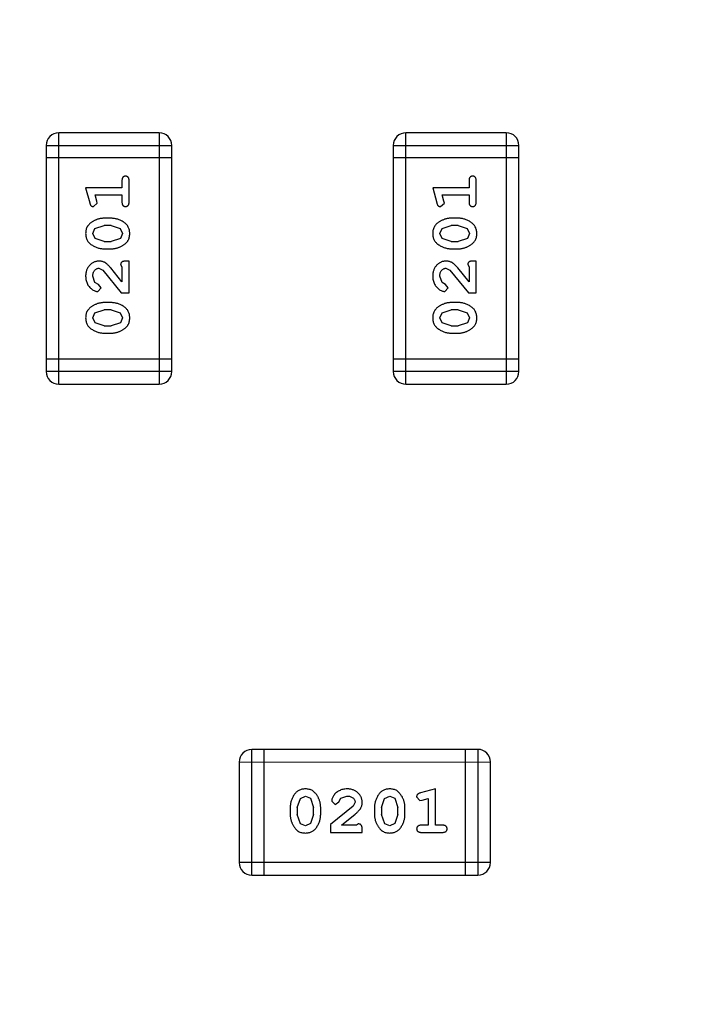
# Model space of a CAD drawing. Header units: millimetres. Extents: x -49 to 165, y -182 to -55.
# Tile 68 of 93: x 128.28 to 129.91, y -124.37 to -121.98. Entities that reach past the tile are written whole.
import ezdxf

# ---------------------------------------------------------------- set-up
doc = ezdxf.new("R2010")
doc.units = ezdxf.units.MM
doc.header["$LTSCALE"] = 1.21
doc.header["$MEASUREMENT"] = 0
doc.header["$PDMODE"] = 3
doc.header["$PDSIZE"] = 0.3125
doc.layers.get('0').update_dxf_attribs({"linetype": 'CONTINUOUS'})
doc.layers.get('DEFPOINTS').update_dxf_attribs({"linetype": 'CONTINUOUS'})
doc.layers.add('Dim', color=3, linetype='CONTINUOUS', lineweight=25)
doc.styles.get("Standard").update_dxf_attribs({"font": 'txt', "width": 0.8})
doc.dimstyles.get("Standard").update_dxf_attribs({"dimtxt": 0.15625, "dimasz": 0.1875, "dimexe": 0.125, "dimexo": 0.0625, "dimgap": 0.09, "dimtad": 0, "dimtih": 1, "dimtoh": 1, "dimzin": 4, "dimdsep": 46, "dimtxsty": 'Standard', "dimblk": '_FILLED', "dimblk1": '_FILLED', "dimblk2": '_FILLED', "dimcen": 0.09, "dimazin": 1, "dimtp": 0.01, "dimtm": 0.01, "dimtfac": 1, "dimtofl": 0, "dimtmove": 0, "dimatfit": 3, "dimldrblk": '_FILLED', "dimfxl": 1, "dimtolj": 1, "dimtzin": 4, "dimarcsym": 0})

# ---------------------------------------------------------------- blocks, each defined once
blk = doc.blocks.new('_FILLED')
at = {"color": 0, "linetype": 'ByBlock'}
blk.add_solid([(0, 0), (-1, 0.1667), (-1, -0.1667)], dxfattribs=at)
blk = doc.blocks.new('*D79')
at = {"layer": 'DEFPOINTS', "color": 0}
for p in [(103.9882, -113.9099), (95.9455, -118.3888), (95.7094, -126.5744), (123.0081, -126.5744), (150.6978, -126.5744)]:
    blk.add_point(p, dxfattribs=at)
at = {"layer": 'Dim', "color": 0, "lineweight": -2}
for p, q in [((103.9361, -113.8752), (99.3703, -110.835)), ((95.6469, -126.5744), (94.6096, -126.5744))]:
    blk.add_line(p, q, dxfattribs=at)
for start, end in [(149.38213, 160.15016), (166.19189, 176.95991)]:
    blk.add_arc((123.0081, -126.5744), 28.2735, start, end, dxfattribs=at)
at = {"layer": 'Dim', "color": 0, "lineweight": -2, "xscale": 1.5, "yscale": 1.5, "zscale": 1.5}
for p, rotation in [((99.4744, -110.9043), 57.86208909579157), ((94.7346, -126.5744), 268.4799565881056)]:
    blk.add_blockref('_FILLED', p, dxfattribs=dict(at, rotation=rotation))
at = {"layer": 'Dim', "color": 0, "insert": (95.9455, -118.3888), "char_height": 1.5, "attachment_point": 5, "rotation": 73.171}
blk.add_mtext('\\A1;34%%d', dxfattribs=at)

msp = doc.modelspace()

# ---------------------------------------------------------------- linework, layer by layer
at = {"color": 6, "linetype": 'Continuous'}
for p, q in [((128.6189, -122.2557), (128.375, -122.2557)), ((128.3751, -122.8653), (128.375, -122.2557)), ((128.6189, -122.2557), (128.6189, -122.8653)), ((129.4609, -122.2556), (129.2171, -122.2556)), ((129.2171, -122.8652), (129.2171, -122.2556)), ((129.4609, -122.2556), (129.4609, -122.8652)), ((128.3446, -122.2862), (128.6494, -122.2862)), ((128.3446, -122.2862), (128.3446, -122.8348)), ((128.6494, -122.8348), (128.6494, -122.2862)), ((129.1866, -122.2861), (129.4914, -122.2861)), ((129.1866, -122.2861), (129.1866, -122.8348)), ((129.4914, -122.8347), (129.4914, -122.2861)), ((128.6494, -122.3166), (128.3446, -122.3167)), ((129.4914, -122.3166), (129.1866, -122.3166)), ((128.5284, -122.3717), (128.5284, -122.389)), ((128.5457, -122.4236), (128.5457, -122.3717)), ((129.3704, -122.3716), (129.3704, -122.3889)), ((129.3878, -122.4236), (129.3877, -122.3716)), ((128.5284, -122.389), (128.4403, -122.389)), ((128.4403, -122.389), (128.4502, -122.4256)), ((128.4635, -122.4063), (128.5284, -122.4063)), ((128.4676, -122.4213), (128.4635, -122.4063)), ((128.5284, -122.4063), (128.5284, -122.4236)), ((129.3704, -122.3889), (129.2823, -122.389)), ((129.2823, -122.389), (129.2922, -122.4255)), ((129.3055, -122.4063), (129.3704, -122.4062)), ((129.3096, -122.4213), (129.3055, -122.4063)), ((129.3704, -122.4062), (129.3704, -122.4236)), ((128.4594, -122.4346), (128.4687, -122.4267)), ((128.4687, -122.4267), (128.4676, -122.4213)), ((129.3014, -122.4346), (129.3107, -122.4267)), ((129.3107, -122.4267), (129.3096, -122.4213)), ((128.4629, -122.4878), (128.4852, -122.4803)), ((128.5027, -122.463), (128.485, -122.463)), ((128.5024, -122.4803), (128.4852, -122.4803)), ((128.5024, -122.4803), (128.5242, -122.4875)), ((129.3049, -122.4878), (129.3272, -122.4802)), ((129.3447, -122.4629), (129.327, -122.4629)), ((129.3444, -122.4802), (129.3272, -122.4802)), ((129.3444, -122.4802), (129.3662, -122.4874)), ((128.4576, -122.5), (128.4629, -122.4878)), ((128.4635, -122.5123), (128.4576, -122.5)), ((128.5242, -122.4875), (128.53, -122.4998)), ((128.53, -122.4998), (128.5247, -122.5119)), ((129.2997, -122.4999), (129.3049, -122.4878)), ((129.3055, -122.5123), (129.2997, -122.4999)), ((129.3662, -122.4874), (129.372, -122.4997)), ((129.372, -122.4997), (129.3667, -122.5119)), ((128.4852, -122.5196), (128.4635, -122.5123)), ((128.4852, -122.5196), (128.5024, -122.5196)), ((128.5247, -122.5119), (128.5024, -122.5196)), ((129.3272, -122.5195), (129.3055, -122.5123)), ((129.3272, -122.5195), (129.3444, -122.5195)), ((129.3667, -122.5119), (129.3444, -122.5195)), ((128.485, -122.5369), (128.5027, -122.5369)), ((129.327, -122.5368), (129.3447, -122.5368)), ((128.5253, -122.5754), (128.5284, -122.5809)), ((128.5458, -122.5668), (128.5379, -122.5668)), ((128.5458, -122.6439), (128.5458, -122.5668)), ((129.3673, -122.5754), (129.3705, -122.5809)), ((129.3878, -122.5667), (129.3799, -122.5667)), ((129.3878, -122.6438), (129.3878, -122.5667)), ((128.4722, -122.5841), (128.4819, -122.5889)), ((128.4819, -122.5889), (128.5269, -122.6439)), ((128.5285, -122.6171), (128.5014, -122.5835)), ((128.5284, -122.5809), (128.5285, -122.6171)), ((129.3142, -122.584), (129.3239, -122.5888)), ((129.3239, -122.5888), (129.3689, -122.6438)), ((129.3705, -122.6171), (129.3434, -122.5835)), ((129.3705, -122.5809), (129.3705, -122.6171)), ((128.463, -122.6185), (128.4577, -122.6036)), ((128.4715, -122.6234), (128.463, -122.6185)), ((128.4781, -122.6319), (128.4715, -122.6234)), ((129.3051, -122.6184), (129.2997, -122.6035)), ((129.3136, -122.6234), (129.3051, -122.6184)), ((129.3201, -122.6318), (129.3136, -122.6234)), ((128.4697, -122.6407), (128.4781, -122.6319)), ((128.5269, -122.6439), (128.5458, -122.6439)), ((129.3117, -122.6407), (129.3201, -122.6318)), ((129.3689, -122.6438), (129.3878, -122.6438)), ((128.5027, -122.6675), (128.485, -122.6675)), ((129.3447, -122.6674), (129.327, -122.6674)), ((128.4577, -122.7045), (128.4629, -122.6923)), ((128.4629, -122.6923), (128.4852, -122.6848)), ((128.5025, -122.6848), (128.4852, -122.6848)), ((128.5025, -122.6848), (128.5242, -122.692)), ((128.5242, -122.692), (128.53, -122.7043)), ((129.2997, -122.7044), (129.305, -122.6923)), ((129.305, -122.6923), (129.3273, -122.6847)), ((129.3445, -122.6847), (129.3273, -122.6847)), ((129.3445, -122.6847), (129.3662, -122.692)), ((129.3662, -122.692), (129.372, -122.7042)), ((128.4635, -122.7168), (128.4577, -122.7045)), ((128.4852, -122.7241), (128.4635, -122.7168)), ((128.5247, -122.7164), (128.5025, -122.7241)), ((128.53, -122.7043), (128.5247, -122.7164)), ((129.3055, -122.7168), (129.2997, -122.7044)), ((129.3273, -122.724), (129.3055, -122.7168)), ((129.3668, -122.7164), (129.3445, -122.724)), ((129.372, -122.7042), (129.3668, -122.7164)), ((128.485, -122.7414), (128.5027, -122.7414)), ((128.4852, -122.7241), (128.5025, -122.7241)), ((129.327, -122.7413), (129.3447, -122.7413)), ((129.3273, -122.724), (129.3445, -122.724)), ((128.6494, -122.8043), (128.3446, -122.8043)), ((129.4914, -122.8042), (129.1866, -122.8043)), ((128.6494, -122.8348), (128.3446, -122.8348)), ((129.4914, -122.8347), (129.1866, -122.8348)), ((128.3751, -122.8653), (128.6189, -122.8653)), ((129.2171, -122.8652), (129.4609, -122.8652)), ((129.3918, -123.7509), (128.8432, -123.7509)), ((128.8432, -124.0557), (128.8432, -123.7509)), ((128.8737, -124.0557), (128.8737, -123.7509)), ((129.3614, -123.7509), (129.3614, -124.0557)), ((129.3918, -123.7509), (129.3919, -124.0557)), ((128.8127, -123.7814), (129.4223, -123.7813)), ((128.8127, -123.7814), (128.8127, -124.0252)), ((129.4223, -124.0252), (129.4223, -123.7813)), ((128.9612, -123.8698), (128.9735, -123.864)), ((128.9735, -123.864), (128.9857, -123.8693)), ((129.0596, -123.8693), (129.0744, -123.864)), ((129.1657, -123.8698), (129.178, -123.864)), ((129.178, -123.864), (129.1902, -123.8692)), ((129.2434, -123.8657), (129.2513, -123.875)), ((129.289, -123.8466), (129.2524, -123.8565)), ((129.289, -123.9347), (129.289, -123.8466)), ((128.9539, -123.8916), (128.9612, -123.8698)), ((128.9857, -123.8693), (128.9932, -123.8915)), ((129.0892, -123.8882), (129.0342, -123.9332)), ((129.0373, -123.876), (129.0461, -123.8844)), ((129.0461, -123.8844), (129.0546, -123.8779)), ((129.0546, -123.8779), (129.0596, -123.8693)), ((129.0939, -123.8785), (129.0892, -123.8882)), ((129.1584, -123.8915), (129.1657, -123.8698)), ((129.1902, -123.8692), (129.1978, -123.8915)), ((129.2513, -123.875), (129.2567, -123.8739)), ((129.2567, -123.8739), (129.2717, -123.8698)), ((129.2717, -123.8698), (129.2717, -123.9347)), ((128.9366, -123.8913), (128.9366, -123.909)), ((128.9539, -123.8916), (128.9539, -123.9088)), ((128.9616, -123.9311), (128.9539, -123.9088)), ((128.9932, -123.9088), (128.986, -123.9305)), ((128.9932, -123.9088), (128.9932, -123.8915)), ((129.0106, -123.909), (129.0106, -123.8913)), ((129.0609, -123.9348), (129.0945, -123.9077)), ((129.1411, -123.8913), (129.1411, -123.909)), ((129.1584, -123.8915), (129.1584, -123.9087)), ((129.1661, -123.931), (129.1584, -123.9087)), ((129.1978, -123.9087), (129.1905, -123.9305)), ((129.1978, -123.9087), (129.1978, -123.8915)), ((129.2151, -123.909), (129.2151, -123.8913)), ((128.9737, -123.9363), (128.9616, -123.9311)), ((128.986, -123.9305), (128.9737, -123.9363)), ((129.0342, -123.9332), (129.0342, -123.9521)), ((129.0971, -123.9348), (129.0609, -123.9348)), ((129.1026, -123.9316), (129.0971, -123.9348)), ((129.1782, -123.9363), (129.1661, -123.931)), ((129.1905, -123.9305), (129.1782, -123.9363)), ((129.2717, -123.9347), (129.2544, -123.9347)), ((129.3063, -123.9347), (129.289, -123.9347)), ((129.0342, -123.9521), (129.1112, -123.9521)), ((129.1112, -123.9521), (129.1112, -123.9442)), ((129.2544, -123.952), (129.3063, -123.952)), ((129.4223, -124.0252), (128.8127, -124.0252)), ((128.8432, -124.0557), (129.3919, -124.0557))]:
    msp.add_line(p, q, dxfattribs=at)
at = {"color": 7, "linetype": 'Continuous'}
msp.add_arc((123.0081, -126.5744), 24.48, 100.97933, 79.01595, dxfattribs=at)
at = {"color": 6, "linetype": 'Continuous'}
for centre, start, end in [((128.375, -122.2862), 90.0045, 180.0045), ((128.6189, -122.2862), 0.0045, 90.0045), ((129.2171, -122.2861), 90.0045, 180.0045), ((129.4609, -122.2861), 0.0045, 90.0045), ((128.3751, -122.8348), 180.0045, 270.0045), ((128.6189, -122.8348), 270.0045, 0.0045), ((129.2171, -122.8348), 180.0045, 270.0045), ((129.4609, -122.8347), 270.0045, 0.0045), ((128.8432, -123.7814), 90.0045, 180.0045), ((129.3918, -123.7813), 0.0045, 90.0045), ((128.8432, -124.0252), 180.0045, 270.0045), ((129.3919, -124.0252), 270.0045, 0.0045)]:
    msp.add_arc(centre, 0.0305, start, end, dxfattribs=at)
for points, knots in [([(128.5371, -122.3607), (128.5365, -122.3607), (128.5353, -122.3608), (128.5336, -122.3613), (128.5321, -122.3621), (128.5308, -122.3633), (128.5297, -122.3648), (128.529, -122.3668), (128.5285, -122.3691), (128.5285, -122.3708), (128.5284, -122.3717)], [0, 0, 0, 0, 0.11517, 0.223509, 0.328254, 0.438012, 0.553651, 0.682263, 0.830856, 1, 1, 1, 1]), ([(128.5457, -122.3717), (128.5457, -122.3708), (128.5457, -122.3691), (128.5452, -122.3668), (128.5445, -122.3648), (128.5434, -122.3633), (128.5421, -122.3621), (128.5406, -122.3613), (128.5389, -122.3608), (128.5377, -122.3607), (128.5371, -122.3607)], [0, 0, 0, 0, 0.169012, 0.317488, 0.445429, 0.560977, 0.67065, 0.776666, 0.88492, 1, 1, 1, 1]), ([(129.3791, -122.3606), (129.3785, -122.3607), (129.3773, -122.3607), (129.3756, -122.3612), (129.3741, -122.3621), (129.3728, -122.3632), (129.3717, -122.3648), (129.371, -122.3667), (129.3705, -122.3691), (129.3705, -122.3707), (129.3704, -122.3716)], [0, 0, 0, 0, 0.11517, 0.223509, 0.328254, 0.438012, 0.553651, 0.682263, 0.830856, 1, 1, 1, 1]), ([(129.3877, -122.3716), (129.3877, -122.3707), (129.3877, -122.3691), (129.3872, -122.3667), (129.3865, -122.3648), (129.3854, -122.3632), (129.3841, -122.3621), (129.3826, -122.3612), (129.3809, -122.3607), (129.3797, -122.3607), (129.3791, -122.3606)], [0, 0, 0, 0, 0.169012, 0.317488, 0.445429, 0.560977, 0.67065, 0.776666, 0.88492, 1, 1, 1, 1]), ([(128.4502, -122.4256), (128.4505, -122.4264), (128.4509, -122.428), (128.4518, -122.4301), (128.4527, -122.4317), (128.4537, -122.4329), (128.4549, -122.4337), (128.4562, -122.4342), (128.4578, -122.4346), (128.4588, -122.4346), (128.4594, -122.4346)], [0, 0, 0, 0, 0.187321, 0.344927, 0.475328, 0.579604, 0.674244, 0.773631, 0.882025, 1, 1, 1, 1]), ([(128.5284, -122.4236), (128.5285, -122.4245), (128.5285, -122.4262), (128.529, -122.4285), (128.5297, -122.4305), (128.5308, -122.432), (128.5321, -122.4332), (128.5336, -122.434), (128.5353, -122.4345), (128.5365, -122.4346), (128.5371, -122.4346)], [0, 0, 0, 0, 0.169102, 0.317658, 0.446239, 0.563118, 0.671828, 0.776546, 0.884858, 1, 1, 1, 1]), ([(128.5371, -122.4346), (128.5377, -122.4346), (128.5389, -122.4345), (128.5406, -122.434), (128.5421, -122.4332), (128.5434, -122.432), (128.5445, -122.4305), (128.5452, -122.4285), (128.5457, -122.4262), (128.5457, -122.4245), (128.5457, -122.4236)], [0, 0, 0, 0, 0.115051, 0.223278, 0.329269, 0.437893, 0.554681, 0.682591, 0.83103, 1, 1, 1, 1]), ([(129.2922, -122.4255), (129.2925, -122.4264), (129.293, -122.4279), (129.2938, -122.43), (129.2947, -122.4317), (129.2957, -122.4328), (129.2969, -122.4336), (129.2983, -122.4342), (129.2998, -122.4345), (129.3008, -122.4346), (129.3014, -122.4346)], [0, 0, 0, 0, 0.187321, 0.344927, 0.475328, 0.579604, 0.674244, 0.773631, 0.882025, 1, 1, 1, 1]), ([(129.3704, -122.4236), (129.3705, -122.4244), (129.3705, -122.4261), (129.371, -122.4285), (129.3717, -122.4304), (129.3728, -122.432), (129.3741, -122.4331), (129.3756, -122.434), (129.3773, -122.4345), (129.3785, -122.4345), (129.3791, -122.4346)], [0, 0, 0, 0, 0.169102, 0.317658, 0.446239, 0.563118, 0.671828, 0.776546, 0.884858, 1, 1, 1, 1]), ([(129.3791, -122.4346), (129.3797, -122.4345), (129.3809, -122.4345), (129.3826, -122.434), (129.3841, -122.4331), (129.3854, -122.432), (129.3865, -122.4304), (129.3872, -122.4285), (129.3877, -122.4261), (129.3877, -122.4244), (129.3878, -122.4236)], [0, 0, 0, 0, 0.115051, 0.223278, 0.329269, 0.437893, 0.554681, 0.682591, 0.83103, 1, 1, 1, 1]), ([(128.485, -122.463), (128.4839, -122.463), (128.4817, -122.463), (128.4785, -122.4633), (128.4754, -122.4638), (128.4723, -122.4645), (128.4693, -122.4654), (128.4662, -122.4665), (128.4633, -122.4678), (128.4604, -122.4693), (128.4577, -122.4709), (128.4551, -122.4726), (128.4528, -122.4742), (128.4507, -122.4759), (128.4488, -122.4776), (128.4472, -122.4793), (128.4458, -122.481), (128.4442, -122.4834), (128.4426, -122.4866), (128.4413, -122.4908), (128.4405, -122.4953), (128.4404, -122.4985), (128.4403, -122.5001)], [0, 0, 0, 0, 0.049855, 0.099516, 0.148482, 0.19758, 0.246804, 0.296268, 0.346517, 0.397047, 0.446826, 0.49336, 0.537801, 0.579207, 0.617974, 0.654833, 0.689171, 0.722088, 0.786392, 0.853518, 0.924186, 1, 1, 1, 1]), ([(128.5473, -122.4998), (128.5473, -122.4984), (128.5472, -122.4956), (128.5465, -122.4915), (128.5454, -122.4877), (128.5438, -122.4841), (128.5418, -122.4807), (128.5392, -122.4777), (128.5363, -122.4749), (128.5329, -122.4725), (128.5293, -122.4703), (128.5256, -122.4683), (128.5219, -122.4667), (128.5182, -122.4653), (128.5143, -122.4643), (128.5105, -122.4635), (128.5066, -122.463), (128.504, -122.463), (128.5027, -122.463)], [0, 0, 0, 0, 0.067217, 0.131051, 0.19272, 0.252824, 0.312745, 0.373449, 0.436041, 0.501494, 0.567761, 0.632087, 0.695096, 0.757109, 0.817993, 0.878657, 0.939311, 1, 1, 1, 1]), ([(129.327, -122.4629), (129.3259, -122.4629), (129.3237, -122.4629), (129.3206, -122.4632), (129.3174, -122.4638), (129.3143, -122.4644), (129.3113, -122.4654), (129.3083, -122.4665), (129.3053, -122.4678), (129.3024, -122.4693), (129.2997, -122.4709), (129.2971, -122.4725), (129.2948, -122.4742), (129.2927, -122.4758), (129.2908, -122.4775), (129.2892, -122.4792), (129.2878, -122.481), (129.2862, -122.4833), (129.2846, -122.4865), (129.2833, -122.4907), (129.2825, -122.4952), (129.2824, -122.4984), (129.2824, -122.5)], [0, 0, 0, 0, 0.049855, 0.099516, 0.148482, 0.19758, 0.246804, 0.296268, 0.346517, 0.397047, 0.446826, 0.49336, 0.537801, 0.579207, 0.617974, 0.654833, 0.689171, 0.722088, 0.786392, 0.853518, 0.924186, 1, 1, 1, 1]), ([(129.3893, -122.4998), (129.3893, -122.4983), (129.3892, -122.4955), (129.3885, -122.4914), (129.3874, -122.4876), (129.3858, -122.484), (129.3838, -122.4807), (129.3812, -122.4776), (129.3783, -122.4748), (129.3749, -122.4724), (129.3713, -122.4702), (129.3676, -122.4682), (129.3639, -122.4666), (129.3602, -122.4652), (129.3564, -122.4642), (129.3525, -122.4634), (129.3486, -122.463), (129.346, -122.4629), (129.3447, -122.4629)], [0, 0, 0, 0, 0.067217, 0.131051, 0.19272, 0.252824, 0.312745, 0.373449, 0.436041, 0.501494, 0.567761, 0.632087, 0.695096, 0.757109, 0.817993, 0.878657, 0.939311, 1, 1, 1, 1]), ([(128.4403, -122.5001), (128.4404, -122.5015), (128.4405, -122.5043), (128.4412, -122.5084), (128.4423, -122.5123), (128.4439, -122.5158), (128.4459, -122.5191), (128.4485, -122.5222), (128.4514, -122.525), (128.4548, -122.5274), (128.4584, -122.5296), (128.4621, -122.5316), (128.4658, -122.5332), (128.4696, -122.5345), (128.4733, -122.5356), (128.4772, -122.5363), (128.4811, -122.5368), (128.4837, -122.5369), (128.485, -122.5369)], [0, 0, 0, 0, 0.06692, 0.130834, 0.19258, 0.252759, 0.312631, 0.373411, 0.436359, 0.501894, 0.568244, 0.632472, 0.69556, 0.757163, 0.818592, 0.878885, 0.939235, 1, 1, 1, 1]), ([(128.5027, -122.5369), (128.5038, -122.5369), (128.5059, -122.5368), (128.5091, -122.5365), (128.5122, -122.536), (128.5153, -122.5353), (128.5184, -122.5345), (128.5213, -122.5333), (128.5243, -122.5321), (128.5272, -122.5306), (128.5299, -122.529), (128.5325, -122.5274), (128.5348, -122.5258), (128.5369, -122.5241), (128.5387, -122.5224), (128.5404, -122.5207), (128.5418, -122.519), (128.5434, -122.5166), (128.545, -122.5134), (128.5464, -122.5092), (128.5472, -122.5047), (128.5473, -122.5015), (128.5473, -122.4998)], [0, 0, 0, 0, 0.049886, 0.09882, 0.148132, 0.19689, 0.246038, 0.295176, 0.345305, 0.395692, 0.445312, 0.491875, 0.535813, 0.577009, 0.616081, 0.652689, 0.687585, 0.720206, 0.785062, 0.85223, 0.923759, 1, 1, 1, 1]), ([(129.2824, -122.5), (129.2824, -122.5015), (129.2825, -122.5043), (129.2832, -122.5084), (129.2843, -122.5122), (129.2859, -122.5158), (129.288, -122.5191), (129.2905, -122.5221), (129.2934, -122.5249), (129.2968, -122.5274), (129.3004, -122.5296), (129.3041, -122.5315), (129.3078, -122.5332), (129.3116, -122.5345), (129.3154, -122.5355), (129.3192, -122.5363), (129.3231, -122.5367), (129.3257, -122.5368), (129.327, -122.5368)], [0, 0, 0, 0, 0.06692, 0.130834, 0.19258, 0.252759, 0.312631, 0.373411, 0.436359, 0.501894, 0.568244, 0.632472, 0.69556, 0.757163, 0.818592, 0.878885, 0.939235, 1, 1, 1, 1]), ([(129.3447, -122.5368), (129.3458, -122.5368), (129.3479, -122.5368), (129.3511, -122.5365), (129.3542, -122.536), (129.3573, -122.5353), (129.3604, -122.5344), (129.3634, -122.5333), (129.3663, -122.532), (129.3692, -122.5305), (129.3719, -122.529), (129.3745, -122.5273), (129.3768, -122.5257), (129.3789, -122.524), (129.3808, -122.5223), (129.3824, -122.5206), (129.3838, -122.5189), (129.3854, -122.5165), (129.3871, -122.5134), (129.3884, -122.5092), (129.3892, -122.5046), (129.3893, -122.5014), (129.3893, -122.4998)], [0, 0, 0, 0, 0.049886, 0.09882, 0.148132, 0.19689, 0.246038, 0.295176, 0.345305, 0.395692, 0.445312, 0.491875, 0.535813, 0.577009, 0.616081, 0.652689, 0.687585, 0.720206, 0.785062, 0.85223, 0.923759, 1, 1, 1, 1]), ([(128.4731, -122.5668), (128.472, -122.5668), (128.4698, -122.5669), (128.4666, -122.5674), (128.4635, -122.5682), (128.4605, -122.5693), (128.4576, -122.5708), (128.4549, -122.5726), (128.4523, -122.5747), (128.4499, -122.5771), (128.4477, -122.5797), (128.4457, -122.5826), (128.444, -122.5856), (128.4427, -122.5888), (128.4417, -122.5922), (128.4409, -122.5958), (128.4404, -122.5996), (128.4404, -122.6021), (128.4404, -122.6035)], [0, 0, 0, 0, 0.060981, 0.120256, 0.178148, 0.236115, 0.293993, 0.352864, 0.413358, 0.476056, 0.539296, 0.602396, 0.665116, 0.728325, 0.792919, 0.859317, 0.928302, 1, 1, 1, 1]), ([(128.5014, -122.5835), (128.5006, -122.5827), (128.4992, -122.581), (128.4969, -122.5786), (128.4948, -122.5765), (128.4928, -122.5746), (128.491, -122.573), (128.4892, -122.5717), (128.4876, -122.5705), (128.4855, -122.5694), (128.4829, -122.5683), (128.4798, -122.5674), (128.4765, -122.5669), (128.4742, -122.5668), (128.4731, -122.5668)], [0, 0, 0, 0, 0.103002, 0.197728, 0.285279, 0.365235, 0.437224, 0.502446, 0.560545, 0.611446, 0.707576, 0.80349, 0.900532, 1, 1, 1, 1]), ([(128.5379, -122.5668), (128.5368, -122.5668), (128.5348, -122.5668), (128.5321, -122.5673), (128.5299, -122.5679), (128.5282, -122.569), (128.5269, -122.5703), (128.526, -122.5718), (128.5254, -122.5736), (128.5253, -122.5748), (128.5253, -122.5754)], [0, 0, 0, 0, 0.1844, 0.34094, 0.473574, 0.586824, 0.690029, 0.789175, 0.890445, 1, 1, 1, 1]), ([(129.3151, -122.5667), (129.314, -122.5668), (129.3118, -122.5668), (129.3086, -122.5673), (129.3055, -122.5681), (129.3025, -122.5692), (129.2996, -122.5707), (129.2969, -122.5725), (129.2943, -122.5746), (129.2919, -122.577), (129.2897, -122.5796), (129.2877, -122.5825), (129.286, -122.5855), (129.2847, -122.5887), (129.2837, -122.5922), (129.2829, -122.5957), (129.2824, -122.5995), (129.2824, -122.6021), (129.2824, -122.6034)], [0, 0, 0, 0, 0.060981, 0.120256, 0.178148, 0.236115, 0.293993, 0.352864, 0.413358, 0.476056, 0.539296, 0.602396, 0.665116, 0.728325, 0.792919, 0.859317, 0.928302, 1, 1, 1, 1]), ([(129.3434, -122.5835), (129.3426, -122.5826), (129.3412, -122.5809), (129.3389, -122.5785), (129.3368, -122.5764), (129.3348, -122.5746), (129.333, -122.5729), (129.3312, -122.5716), (129.3296, -122.5705), (129.3275, -122.5694), (129.325, -122.5683), (129.3218, -122.5674), (129.3185, -122.5668), (129.3163, -122.5667), (129.3151, -122.5667)], [0, 0, 0, 0, 0.103002, 0.197728, 0.285279, 0.365235, 0.437224, 0.502446, 0.560545, 0.611446, 0.707576, 0.80349, 0.900532, 1, 1, 1, 1]), ([(129.3799, -122.5667), (129.3788, -122.5667), (129.3769, -122.5668), (129.3741, -122.5672), (129.3719, -122.5679), (129.3702, -122.569), (129.3689, -122.5703), (129.368, -122.5718), (129.3674, -122.5735), (129.3673, -122.5747), (129.3673, -122.5754)], [0, 0, 0, 0, 0.1844, 0.34094, 0.473574, 0.586824, 0.690029, 0.789175, 0.890445, 1, 1, 1, 1]), ([(128.4577, -122.6036), (128.4577, -122.6022), (128.4578, -122.5995), (128.4586, -122.5957), (128.46, -122.5923), (128.4619, -122.5894), (128.4642, -122.5871), (128.4667, -122.5853), (128.4694, -122.5843), (128.4712, -122.5842), (128.4722, -122.5841)], [0, 0, 0, 0, 0.156344, 0.299348, 0.4327, 0.561, 0.682299, 0.791883, 0.89611, 1, 1, 1, 1]), ([(129.2997, -122.6035), (129.2997, -122.6021), (129.2998, -122.5994), (129.3007, -122.5956), (129.302, -122.5922), (129.3039, -122.5893), (129.3062, -122.587), (129.3087, -122.5853), (129.3114, -122.5842), (129.3133, -122.5841), (129.3142, -122.584)], [0, 0, 0, 0, 0.156344, 0.299348, 0.4327, 0.561, 0.682299, 0.791883, 0.89611, 1, 1, 1, 1]), ([(128.4404, -122.6035), (128.4404, -122.6052), (128.4405, -122.6085), (128.4414, -122.6135), (128.4428, -122.6182), (128.4448, -122.6227), (128.4472, -122.6268), (128.4501, -122.6305), (128.4534, -122.6336), (128.4569, -122.6361), (128.4605, -122.6381), (128.4638, -122.6396), (128.4668, -122.6405), (128.4688, -122.6407), (128.4697, -122.6407)], [0, 0, 0, 0, 0.098286, 0.193983, 0.289056, 0.384352, 0.477435, 0.566197, 0.652355, 0.737986, 0.818188, 0.887401, 0.94802, 1, 1, 1, 1]), ([(129.2824, -122.6034), (129.2824, -122.6051), (129.2825, -122.6084), (129.2834, -122.6134), (129.2848, -122.6181), (129.2868, -122.6226), (129.2892, -122.6268), (129.2921, -122.6304), (129.2954, -122.6336), (129.2989, -122.6361), (129.3025, -122.638), (129.3058, -122.6395), (129.3088, -122.6404), (129.3108, -122.6406), (129.3117, -122.6407)], [0, 0, 0, 0, 0.098286, 0.193983, 0.289056, 0.384352, 0.477435, 0.566197, 0.652355, 0.737986, 0.818188, 0.887401, 0.94802, 1, 1, 1, 1]), ([(128.485, -122.6675), (128.4839, -122.6675), (128.4818, -122.6675), (128.4786, -122.6678), (128.4754, -122.6684), (128.4723, -122.669), (128.4693, -122.6699), (128.4663, -122.6711), (128.4633, -122.6724), (128.4604, -122.6738), (128.4577, -122.6755), (128.4551, -122.6771), (128.4528, -122.6787), (128.4507, -122.6804), (128.4489, -122.6821), (128.4472, -122.6838), (128.4458, -122.6856), (128.4442, -122.6879), (128.4426, -122.6911), (128.4413, -122.6953), (128.4405, -122.6998), (128.4404, -122.703), (128.4404, -122.7046)], [0, 0, 0, 0, 0.049855, 0.099516, 0.148482, 0.19758, 0.246804, 0.296268, 0.346517, 0.397047, 0.446826, 0.49336, 0.537801, 0.579207, 0.617974, 0.654833, 0.689171, 0.722088, 0.786392, 0.853518, 0.924186, 1, 1, 1, 1]), ([(128.5473, -122.7044), (128.5473, -122.7029), (128.5472, -122.7001), (128.5465, -122.696), (128.5454, -122.6922), (128.5438, -122.6886), (128.5418, -122.6853), (128.5393, -122.6822), (128.5363, -122.6794), (128.5329, -122.677), (128.5293, -122.6748), (128.5257, -122.6728), (128.5219, -122.6712), (128.5182, -122.6698), (128.5144, -122.6688), (128.5105, -122.668), (128.5066, -122.6675), (128.504, -122.6675), (128.5027, -122.6675)], [0, 0, 0, 0, 0.067217, 0.131051, 0.19272, 0.252824, 0.312745, 0.373449, 0.436041, 0.501494, 0.567761, 0.632087, 0.695096, 0.757109, 0.817993, 0.878657, 0.939311, 1, 1, 1, 1]), ([(129.327, -122.6674), (129.3259, -122.6674), (129.3238, -122.6675), (129.3206, -122.6677), (129.3174, -122.6683), (129.3143, -122.669), (129.3113, -122.6699), (129.3083, -122.671), (129.3053, -122.6723), (129.3024, -122.6738), (129.2997, -122.6754), (129.2971, -122.677), (129.2948, -122.6787), (129.2927, -122.6803), (129.2909, -122.6821), (129.2892, -122.6838), (129.2878, -122.6855), (129.2862, -122.6879), (129.2846, -122.691), (129.2833, -122.6952), (129.2825, -122.6998), (129.2824, -122.7029), (129.2824, -122.7045)], [0, 0, 0, 0, 0.049855, 0.099516, 0.148482, 0.19758, 0.246804, 0.296268, 0.346517, 0.397047, 0.446826, 0.49336, 0.537801, 0.579207, 0.617974, 0.654833, 0.689171, 0.722088, 0.786392, 0.853518, 0.924186, 1, 1, 1, 1]), ([(129.3893, -122.7043), (129.3893, -122.7028), (129.3892, -122.7), (129.3885, -122.6959), (129.3874, -122.6921), (129.3858, -122.6885), (129.3838, -122.6852), (129.3813, -122.6822), (129.3783, -122.6794), (129.3749, -122.6769), (129.3713, -122.6747), (129.3677, -122.6727), (129.3639, -122.6711), (129.3602, -122.6697), (129.3564, -122.6687), (129.3525, -122.6679), (129.3486, -122.6675), (129.346, -122.6674), (129.3447, -122.6674)], [0, 0, 0, 0, 0.067217, 0.131051, 0.19272, 0.252824, 0.312745, 0.373449, 0.436041, 0.501494, 0.567761, 0.632087, 0.695096, 0.757109, 0.817993, 0.878657, 0.939311, 1, 1, 1, 1]), ([(128.4404, -122.7046), (128.4404, -122.706), (128.4405, -122.7089), (128.4412, -122.7129), (128.4423, -122.7168), (128.4439, -122.7204), (128.446, -122.7236), (128.4485, -122.7267), (128.4514, -122.7295), (128.4548, -122.7319), (128.4584, -122.7341), (128.4621, -122.7361), (128.4658, -122.7377), (128.4696, -122.7391), (128.4734, -122.7401), (128.4772, -122.7409), (128.4811, -122.7413), (128.4837, -122.7414), (128.485, -122.7414)], [0, 0, 0, 0, 0.06692, 0.130834, 0.19258, 0.252759, 0.312631, 0.373411, 0.436359, 0.501894, 0.568244, 0.632472, 0.69556, 0.757163, 0.818592, 0.878885, 0.939235, 1, 1, 1, 1]), ([(128.5027, -122.7414), (128.5038, -122.7414), (128.5059, -122.7413), (128.5091, -122.741), (128.5122, -122.7406), (128.5153, -122.7399), (128.5184, -122.739), (128.5214, -122.7378), (128.5243, -122.7366), (128.5272, -122.7351), (128.5299, -122.7335), (128.5325, -122.7319), (128.5348, -122.7303), (128.5369, -122.7286), (128.5388, -122.7269), (128.5404, -122.7252), (128.5419, -122.7235), (128.5434, -122.7211), (128.5451, -122.7179), (128.5464, -122.7137), (128.5472, -122.7092), (128.5473, -122.706), (128.5473, -122.7044)], [0, 0, 0, 0, 0.049886, 0.09882, 0.148132, 0.19689, 0.246038, 0.295176, 0.345305, 0.395692, 0.445312, 0.491875, 0.535813, 0.577009, 0.616081, 0.652689, 0.687585, 0.720206, 0.785062, 0.85223, 0.923759, 1, 1, 1, 1]), ([(129.2824, -122.7045), (129.2824, -122.706), (129.2825, -122.7088), (129.2832, -122.7129), (129.2843, -122.7167), (129.2859, -122.7203), (129.288, -122.7236), (129.2905, -122.7266), (129.2934, -122.7294), (129.2968, -122.7319), (129.3004, -122.7341), (129.3041, -122.736), (129.3078, -122.7377), (129.3116, -122.739), (129.3154, -122.7401), (129.3192, -122.7408), (129.3231, -122.7413), (129.3257, -122.7413), (129.327, -122.7413)], [0, 0, 0, 0, 0.06692, 0.130834, 0.19258, 0.252759, 0.312631, 0.373411, 0.436359, 0.501894, 0.568244, 0.632472, 0.69556, 0.757163, 0.818592, 0.878885, 0.939235, 1, 1, 1, 1]), ([(129.3447, -122.7413), (129.3458, -122.7413), (129.3479, -122.7413), (129.3511, -122.741), (129.3542, -122.7405), (129.3573, -122.7398), (129.3604, -122.7389), (129.3634, -122.7378), (129.3663, -122.7365), (129.3692, -122.735), (129.372, -122.7335), (129.3745, -122.7318), (129.3768, -122.7302), (129.3789, -122.7286), (129.3808, -122.7269), (129.3824, -122.7252), (129.3839, -122.7234), (129.3855, -122.7211), (129.3871, -122.7179), (129.3884, -122.7137), (129.3892, -122.7091), (129.3893, -122.7059), (129.3893, -122.7043)], [0, 0, 0, 0, 0.049886, 0.09882, 0.148132, 0.19689, 0.246038, 0.295176, 0.345305, 0.395692, 0.445312, 0.491875, 0.535813, 0.577009, 0.616081, 0.652689, 0.687585, 0.720206, 0.785062, 0.85223, 0.923759, 1, 1, 1, 1]), ([(128.9734, -123.8467), (128.972, -123.8467), (128.9692, -123.8468), (128.9651, -123.8475), (128.9612, -123.8486), (128.9577, -123.8502), (128.9544, -123.8523), (128.9513, -123.8548), (128.9485, -123.8577), (128.9461, -123.8611), (128.9439, -123.8647), (128.9419, -123.8684), (128.9403, -123.8721), (128.939, -123.8759), (128.9379, -123.8797), (128.9372, -123.8835), (128.9367, -123.8874), (128.9366, -123.89), (128.9366, -123.8913)], [0, 0, 0, 0, 0.06692, 0.130834, 0.19258, 0.252759, 0.312631, 0.373411, 0.436359, 0.501894, 0.568244, 0.632472, 0.69556, 0.757163, 0.818592, 0.878885, 0.939235, 1, 1, 1, 1]), ([(129.0106, -123.8913), (129.0105, -123.8902), (129.0105, -123.8881), (129.0102, -123.8849), (129.0097, -123.8817), (129.009, -123.8786), (129.0081, -123.8756), (129.007, -123.8726), (129.0057, -123.8696), (129.0042, -123.8667), (129.0026, -123.864), (129.0009, -123.8614), (128.9993, -123.8591), (128.9976, -123.857), (128.9959, -123.8552), (128.9942, -123.8535), (128.9925, -123.8521), (128.9901, -123.8505), (128.9869, -123.8489), (128.9827, -123.8476), (128.9782, -123.8468), (128.975, -123.8467), (128.9734, -123.8467)], [0, 0, 0, 0, 0.049855, 0.099516, 0.148482, 0.19758, 0.246804, 0.296268, 0.346517, 0.397047, 0.446826, 0.49336, 0.537801, 0.579207, 0.617974, 0.654833, 0.689171, 0.722088, 0.786392, 0.853518, 0.924186, 1, 1, 1, 1]), ([(129.0746, -123.8467), (129.0729, -123.8467), (129.0695, -123.8468), (129.0646, -123.8477), (129.0598, -123.8491), (129.0553, -123.8511), (129.0512, -123.8535), (129.0475, -123.8564), (129.0444, -123.8597), (129.0419, -123.8632), (129.0399, -123.8668), (129.0384, -123.8701), (129.0375, -123.8731), (129.0374, -123.8751), (129.0373, -123.876)], [0, 0, 0, 0, 0.098286, 0.193983, 0.289056, 0.384352, 0.477435, 0.566197, 0.652355, 0.737986, 0.818188, 0.887401, 0.94802, 1, 1, 1, 1]), ([(129.0744, -123.864), (129.0758, -123.864), (129.0785, -123.8641), (129.0823, -123.8649), (129.0857, -123.8663), (129.0886, -123.8682), (129.0909, -123.8705), (129.0927, -123.873), (129.0937, -123.8757), (129.0939, -123.8776), (129.0939, -123.8785)], [0, 0, 0, 0, 0.156344, 0.299348, 0.4327, 0.561, 0.682299, 0.791883, 0.89611, 1, 1, 1, 1]), ([(129.1112, -123.8794), (129.1112, -123.8783), (129.1111, -123.8761), (129.1107, -123.8729), (129.1098, -123.8698), (129.1087, -123.8668), (129.1072, -123.8639), (129.1055, -123.8612), (129.1034, -123.8586), (129.101, -123.8562), (129.0983, -123.854), (129.0955, -123.852), (129.0924, -123.8503), (129.0892, -123.849), (129.0858, -123.848), (129.0822, -123.8472), (129.0784, -123.8467), (129.0759, -123.8467), (129.0746, -123.8467)], [0, 0, 0, 0, 0.060981, 0.120256, 0.178148, 0.236115, 0.293993, 0.352864, 0.413358, 0.476056, 0.539296, 0.602396, 0.665116, 0.728325, 0.792919, 0.859317, 0.928302, 1, 1, 1, 1]), ([(129.1779, -123.8467), (129.1765, -123.8467), (129.1737, -123.8468), (129.1696, -123.8475), (129.1658, -123.8486), (129.1622, -123.8502), (129.1589, -123.8523), (129.1558, -123.8548), (129.153, -123.8577), (129.1506, -123.8611), (129.1484, -123.8647), (129.1465, -123.8684), (129.1448, -123.8721), (129.1435, -123.8759), (129.1424, -123.8797), (129.1417, -123.8835), (129.1412, -123.8874), (129.1412, -123.89), (129.1411, -123.8913)], [0, 0, 0, 0, 0.06692, 0.130834, 0.19258, 0.252759, 0.312631, 0.373411, 0.436359, 0.501894, 0.568244, 0.632472, 0.69556, 0.757163, 0.818592, 0.878885, 0.939235, 1, 1, 1, 1]), ([(129.2151, -123.8913), (129.215, -123.8902), (129.215, -123.888), (129.2147, -123.8849), (129.2142, -123.8817), (129.2135, -123.8786), (129.2126, -123.8756), (129.2115, -123.8726), (129.2102, -123.8696), (129.2087, -123.8667), (129.2071, -123.864), (129.2054, -123.8614), (129.2038, -123.8591), (129.2021, -123.857), (129.2004, -123.8551), (129.1987, -123.8535), (129.197, -123.8521), (129.1946, -123.8505), (129.1914, -123.8489), (129.1873, -123.8476), (129.1827, -123.8468), (129.1796, -123.8467), (129.1779, -123.8467)], [0, 0, 0, 0, 0.049855, 0.099516, 0.148482, 0.19758, 0.246804, 0.296268, 0.346517, 0.397047, 0.446826, 0.49336, 0.537801, 0.579207, 0.617974, 0.654833, 0.689171, 0.722088, 0.786392, 0.853518, 0.924186, 1, 1, 1, 1]), ([(129.2524, -123.8565), (129.2516, -123.8568), (129.25, -123.8573), (129.2479, -123.8581), (129.2463, -123.859), (129.2451, -123.86), (129.2443, -123.8612), (129.2438, -123.8626), (129.2434, -123.8641), (129.2434, -123.8651), (129.2434, -123.8657)], [0, 0, 0, 0, 0.187321, 0.344927, 0.475328, 0.579604, 0.674244, 0.773631, 0.882025, 1, 1, 1, 1]), ([(129.0945, -123.9077), (129.0954, -123.9069), (129.097, -123.9055), (129.0994, -123.9032), (129.1015, -123.9011), (129.1034, -123.8991), (129.105, -123.8973), (129.1064, -123.8955), (129.1075, -123.8939), (129.1086, -123.8918), (129.1097, -123.8893), (129.1106, -123.8861), (129.1111, -123.8828), (129.1112, -123.8806), (129.1112, -123.8794)], [0, 0, 0, 0, 0.103002, 0.197728, 0.285279, 0.365235, 0.437224, 0.502446, 0.560545, 0.611446, 0.707576, 0.80349, 0.900532, 1, 1, 1, 1]), ([(128.9366, -123.909), (128.9366, -123.9101), (128.9367, -123.9122), (128.937, -123.9154), (128.9375, -123.9185), (128.9382, -123.9216), (128.939, -123.9247), (128.9402, -123.9277), (128.9414, -123.9306), (128.9429, -123.9335), (128.9445, -123.9362), (128.9461, -123.9388), (128.9478, -123.9411), (128.9494, -123.9432), (128.9511, -123.9451), (128.9528, -123.9467), (128.9545, -123.9482), (128.9569, -123.9498), (128.9601, -123.9514), (128.9643, -123.9527), (128.9688, -123.9535), (128.972, -123.9536), (128.9737, -123.9536)], [0, 0, 0, 0, 0.049886, 0.09882, 0.148132, 0.19689, 0.246038, 0.295176, 0.345305, 0.395692, 0.445312, 0.491875, 0.535813, 0.577009, 0.616081, 0.652689, 0.687585, 0.720206, 0.785062, 0.85223, 0.923759, 1, 1, 1, 1]), ([(128.9737, -123.9536), (128.9751, -123.9536), (128.9779, -123.9535), (128.982, -123.9528), (128.9859, -123.9517), (128.9894, -123.9501), (128.9928, -123.9481), (128.9958, -123.9456), (128.9986, -123.9426), (129.001, -123.9392), (129.0032, -123.9356), (129.0052, -123.932), (129.0069, -123.9282), (129.0082, -123.9245), (129.0092, -123.9207), (129.01, -123.9168), (129.0105, -123.9129), (129.0105, -123.9103), (129.0106, -123.909)], [0, 0, 0, 0, 0.067217, 0.131051, 0.19272, 0.252824, 0.312745, 0.373449, 0.436041, 0.501494, 0.567761, 0.632087, 0.695096, 0.757109, 0.817993, 0.878657, 0.939311, 1, 1, 1, 1]), ([(129.1411, -123.909), (129.1411, -123.9101), (129.1412, -123.9122), (129.1415, -123.9154), (129.142, -123.9185), (129.1427, -123.9216), (129.1435, -123.9247), (129.1447, -123.9276), (129.1459, -123.9306), (129.1474, -123.9335), (129.149, -123.9362), (129.1506, -123.9388), (129.1523, -123.9411), (129.1539, -123.9432), (129.1556, -123.945), (129.1573, -123.9467), (129.159, -123.9481), (129.1614, -123.9497), (129.1646, -123.9513), (129.1688, -123.9527), (129.1733, -123.9535), (129.1765, -123.9536), (129.1782, -123.9536)], [0, 0, 0, 0, 0.049886, 0.09882, 0.148132, 0.19689, 0.246038, 0.295176, 0.345305, 0.395692, 0.445312, 0.491875, 0.535813, 0.577009, 0.616081, 0.652689, 0.687585, 0.720206, 0.785062, 0.85223, 0.923759, 1, 1, 1, 1]), ([(129.1782, -123.9536), (129.1796, -123.9536), (129.1824, -123.9535), (129.1865, -123.9528), (129.1904, -123.9517), (129.1939, -123.9501), (129.1973, -123.9481), (129.2003, -123.9455), (129.2031, -123.9426), (129.2056, -123.9392), (129.2078, -123.9356), (129.2097, -123.9319), (129.2114, -123.9282), (129.2127, -123.9245), (129.2138, -123.9206), (129.2145, -123.9168), (129.215, -123.9129), (129.215, -123.9103), (129.2151, -123.909)], [0, 0, 0, 0, 0.067217, 0.131051, 0.19272, 0.252824, 0.312745, 0.373449, 0.436041, 0.501494, 0.567761, 0.632087, 0.695096, 0.757109, 0.817993, 0.878657, 0.939311, 1, 1, 1, 1]), ([(129.1112, -123.9442), (129.1112, -123.9431), (129.1112, -123.9412), (129.1107, -123.9384), (129.1101, -123.9362), (129.109, -123.9345), (129.1077, -123.9332), (129.1062, -123.9323), (129.1044, -123.9317), (129.1032, -123.9316), (129.1026, -123.9316)], [0, 0, 0, 0, 0.1844, 0.34094, 0.473574, 0.586824, 0.690029, 0.789175, 0.890445, 1, 1, 1, 1]), ([(129.2544, -123.9347), (129.2535, -123.9348), (129.2518, -123.9348), (129.2495, -123.9353), (129.2475, -123.936), (129.246, -123.9371), (129.2448, -123.9384), (129.244, -123.9399), (129.2435, -123.9416), (129.2434, -123.9428), (129.2434, -123.9434)], [0, 0, 0, 0, 0.169102, 0.317658, 0.446239, 0.563118, 0.671828, 0.776546, 0.884858, 1, 1, 1, 1]), ([(129.3173, -123.9434), (129.3173, -123.9428), (129.3172, -123.9416), (129.3167, -123.9399), (129.3159, -123.9384), (129.3147, -123.9371), (129.3132, -123.936), (129.3112, -123.9353), (129.3089, -123.9348), (129.3072, -123.9348), (129.3063, -123.9347)], [0, 0, 0, 0, 0.11517, 0.223509, 0.328254, 0.438012, 0.553651, 0.682263, 0.830856, 1, 1, 1, 1]), ([(129.2434, -123.9434), (129.2434, -123.944), (129.2435, -123.9452), (129.244, -123.9469), (129.2448, -123.9484), (129.246, -123.9497), (129.2475, -123.9508), (129.2495, -123.9515), (129.2518, -123.952), (129.2535, -123.952), (129.2544, -123.952)], [0, 0, 0, 0, 0.115051, 0.223278, 0.329269, 0.437893, 0.554681, 0.682591, 0.83103, 1, 1, 1, 1]), ([(129.3063, -123.952), (129.3072, -123.952), (129.3089, -123.952), (129.3112, -123.9515), (129.3132, -123.9508), (129.3147, -123.9497), (129.3159, -123.9484), (129.3167, -123.9469), (129.3172, -123.9452), (129.3173, -123.944), (129.3173, -123.9434)], [0, 0, 0, 0, 0.169012, 0.317488, 0.445429, 0.560977, 0.67065, 0.776666, 0.88492, 1, 1, 1, 1])]:
    msp.add_open_spline(points, degree=3, knots=knots, dxfattribs=at)

# ---------------------------------------------------------------- dimensions: what is measured, and where the dimension line sits
at = {"layer": 'Dim'}
dim = msp.add_angular_dim_2l(base=(95.9455, -118.3888), line1=((123.0081, -126.5744), (103.9882, -113.9099)), line2=((95.7094, -126.5744), (150.6978, -126.5744)), dimstyle='Standard', override={"dimtxt": 1.5, "dimasz": 1.5, "dimtih": 0, "dimtoh": 0, "dimzin": 0, "dimcen": 0.198, "dimadec": 0, "dimazin": 0, "dimtp": 0, "dimtm": 0, "dimtdec": 4, "dimtzin": 0, "dimarcsym": 1}, dxfattribs=at)
dim.commit()
dim.dimension.update_dxf_attribs({"geometry": '*D79', "text_midpoint": (95.9455, -118.3888)})

doc.saveas('drawing.dxf')
